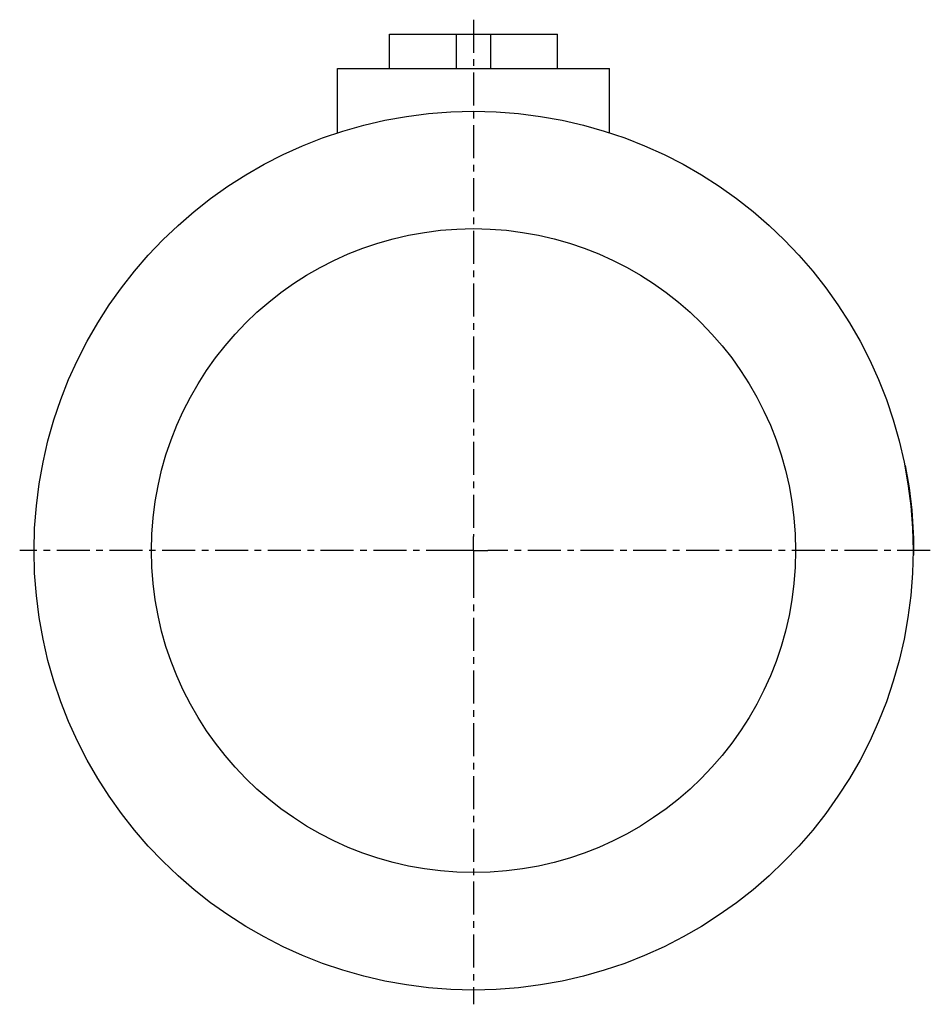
# Model space of a CAD drawing. Header units: millimetres. Extents: x 111 to 429, y 57 to 401.
import ezdxf

# ---------------------------------------------------------------- set-up
doc = ezdxf.new("R2010")
doc.units = ezdxf.units.MM
doc.header["$LTSCALE"] = 30.734
doc.linetypes.add('CENTER', pattern=[0.6, 0.375, -0.075, 0.075, -0.075])
doc.layers.get('0').update_dxf_attribs({"linetype": 'CONTINUOUS'})
doc.layers.add('DEFAULT_1', color=7, linetype='CENTER')

msp = doc.modelspace()

# ---------------------------------------------------------------- linework, layer by layer
at = {"color": 7, "linetype": 'CONTINUOUS'}
for p, q in [((240.16, 383.54), (240.16, 395.54)), ((240.16, 395.54), (298.87, 395.54)), ((263.51, 383.54), (263.51, 395.54)), ((275.51, 383.54), (275.51, 395.54)), ((298.87, 383.54), (298.87, 395.54)), ((222.01, 361.02), (222.01, 383.54)), ((222.01, 383.54), (317.01, 383.54)), ((317.01, 361.02), (317.01, 383.54)), ((420.11, 244.75), (420.41, 244.78)), ((420.26, 243.97), (420.56, 243.99)), ((422.98, 218.07), (423.28, 218.1)), ((423, 213.41), (423.31, 213.44)), ((423.01, 214.89), (423.31, 214.92))]:
    msp.add_line(p, q, dxfattribs=at)
for radius in [153.5, 112.5]:
    msp.add_circle((269.51, 215.04), radius, dxfattribs=at)
msp.add_arc((269.51, 215.04), 153.8, 359.4031, 11.1481, dxfattribs=at)
at = {"layer": 'DEFAULT_1', "color": 2, "linetype": 'CENTER'}
for p, q in [((269.51, 400.54), (269.51, 220.04)), ((269.51, 215.04), (269.51, 220.04)), ((264.51, 215.04), (110.99, 215.04)), ((269.51, 215.04), (264.51, 215.04)), ((269.51, 215.04), (274.51, 215.04)), ((269.51, 215.04), (269.51, 210.04)), ((429.04, 215.04), (274.51, 215.04)), ((269.51, 210.04), (269.51, 56.54))]:
    msp.add_line(p, q, dxfattribs=at)

doc.saveas('drawing.dxf')
